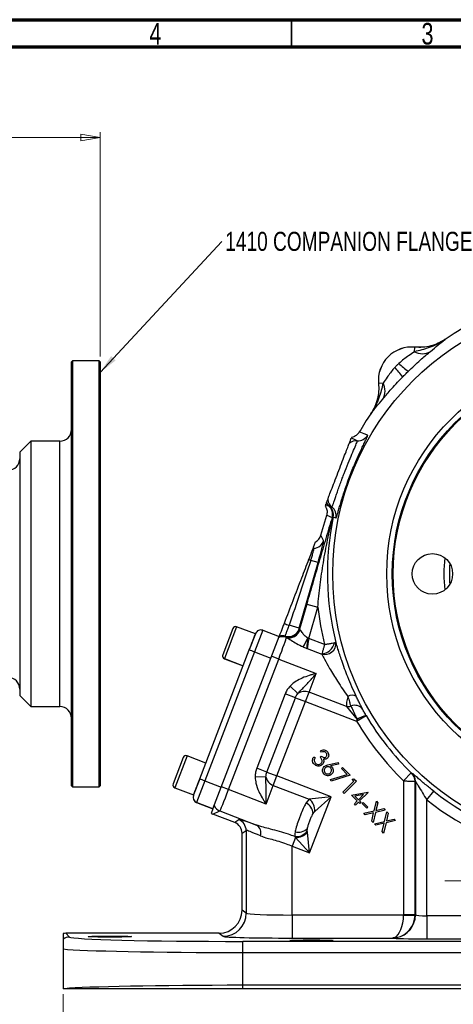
# Model space of a CAD drawing. Header units: inches. Extents: x 0.6 to 16.3, y 0.2 to 11.5.
# Tile 8 of 9: x 8.5 to 11.6, y 4.4 to 11.5. Entities that reach past the tile are written whole.
import ezdxf

# ---------------------------------------------------------------- set-up
doc = ezdxf.new("R2010")
doc.units = ezdxf.units.IN
doc.header["$MEASUREMENT"] = 0
doc.styles.add('SLDTEXTSTYLE0', font='TXT', dxfattribs={"width": 0.75})
doc.dimstyles.new('SLDDIMSTYLE1', dxfattribs={"dimtxt": 0.137795, "dimasz": 0.14, "dimexe": 0, "dimexo": 0.0625, "dimgap": 0.034449, "dimtad": 0, "dimdec": 1, "dimlfac": 1.5, "dimrnd": 1e-09, "dimzin": 12, "dimdsep": 46, "dimtxsty": 'SLDTEXTSTYLE0', "dimblk1": 'CLOSED', "dimblk2": 'CLOSED', "dimsah": 1, "dimcen": 0.09, "dimadec": 0, "dimazin": 3, "dimtfac": 1, "dimtdec": 1, "dimtofl": 0, "dimtmove": 0, "dimatfit": 3, "dimldrblk": 'CLOSED', "dimfxl": 0, "dimfrac": 2, "dimtolj": 1, "dimtzin": 12, "dimarcsym": 0})
doc.dimstyles.new('SLDDIMSTYLE7', dxfattribs={"dimtxt": 0.18, "dimasz": 0.14, "dimexe": 0, "dimexo": 0.0625, "dimgap": 0, "dimtad": 0, "dimtih": 1, "dimtoh": 1, "dimdec": 0, "dimrnd": 1e-09, "dimzin": 0, "dimdsep": 46, "dimtxsty": 'Standard', "dimsah": 1, "dimcen": 0.09, "dimadec": 0, "dimazin": 0, "dimtfac": 0.14, "dimtdec": 0, "dimtofl": 0, "dimtmove": 0, "dimatfit": 3, "dimfxl": 0, "dimfrac": 2, "dimtolj": 1, "dimtzin": 0, "dimarcsym": 0})

# ---------------------------------------------------------------- blocks, each defined once
blk = doc.blocks.new('_Closed')
at = {"color": 0, "linetype": 'ByBlock', "lineweight": -2}
for p, q in [((-1, 0.166667), (0, 0)), ((-1, 0.166667), (-1, -0.166667)), ((0, 0), (-1, -0.166667)), ((0, 0), (-1, 0))]:
    blk.add_line(p, q, dxfattribs=at)
blk = doc.blocks.new('_D_2')
at = {"color": 7, "linetype": 'Continuous', "lineweight": 0}
for p, q in [((11.8677, 4.903), (11.8677, 3.1104)), ((8.781, 4.449), (8.781, 3.1104)), ((10.3556, 3.3482), (10.3136, 3.3482)), ((10.3136, 3.3482), (10.3136, 3.1295)), ((10.6611, 3.3482), (10.703, 3.3482)), ((10.703, 3.3482), (10.703, 3.1295)), ((8.781, 3.1498), (10.1928, 3.1498)), ((11.8677, 3.1498), (10.8238, 3.1498)), ((10.3136, 3.1295), (10.3556, 3.1295)), ((10.703, 3.1295), (10.6611, 3.1295))]:
    blk.add_line(p, q, dxfattribs=at)
at = {"color": 7, "linetype": 'Continuous', "lineweight": 18, "xscale": 0.14, "yscale": 0.14, "rotation": 180.0000000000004}
blk.add_blockref('_Closed', (8.781, 3.1498, -1.2152), dxfattribs=at)
at = {"color": 7, "linetype": 'Continuous', "lineweight": 18, "xscale": 0.14, "yscale": 0.14}
blk.add_blockref('_Closed', (11.8677, 3.1498, -1.2152), dxfattribs=at)
at = {"color": 7, "linetype": 'Continuous', "lineweight": 18, "char_height": 0.1378, "attachment_point": 1, "style": 'SLDTEXTSTYLE0'}
for s, insert in [('118', (10.3556, 3.3071)), ('4.6', (10.3811, 3.101))]:
    blk.add_mtext(s, dxfattribs=dict(at, insert=insert))
blk = doc.blocks.new('SW_CENTERMARKSYMBOL_0')
at = {"color": 0, "linetype": 'Continuous', "lineweight": 18}
for p, q in [((0, 0.1312), (0, 0.326)), ((-0.1312, 0), (-0.326, 0)), ((0, 0), (-0.0656, 0)), ((0, 0), (0, 0.0656)), ((0, 0), (0, -0.0656)), ((0, 0), (0.0656, 0)), ((0.1312, 0), (0.326, 0)), ((0, -0.1312), (0, -0.326))]:
    blk.add_line(p, q, dxfattribs=at)
blk = doc.blocks.new('_D_9')
at = {"color": 7, "linetype": 'Continuous', "lineweight": 0}
for p, q in [((6.424, 10.8423), (6.3821, 10.8423)), ((6.3821, 10.8423), (6.3821, 10.6235)), ((6.7295, 10.8423), (6.7715, 10.8423)), ((6.7715, 10.8423), (6.7715, 10.6235)), ((3.9228, 10.2999), (3.9228, 10.6832)), ((9.0481, 9.0608), (9.0481, 10.6832)), ((3.9228, 10.6438), (6.2613, 10.6438)), ((6.3821, 10.6235), (6.424, 10.6235)), ((6.7715, 10.6235), (6.7295, 10.6235)), ((9.0481, 10.6438), (6.8923, 10.6438))]:
    blk.add_line(p, q, dxfattribs=at)
at = {"color": 7, "linetype": 'Continuous', "lineweight": 18, "xscale": 0.14, "yscale": 0.14, "rotation": 180.0000000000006}
blk.add_blockref('_Closed', (3.9228, 10.6438), dxfattribs=at)
at = {"color": 7, "linetype": 'Continuous', "lineweight": 18, "xscale": 0.14, "yscale": 0.14}
blk.add_blockref('_Closed', (9.0481, 10.6438), dxfattribs=at)
at = {"color": 7, "linetype": 'Continuous', "lineweight": 18, "char_height": 0.1378, "attachment_point": 1, "style": 'SLDTEXTSTYLE0'}
for s, insert in [('195', (6.424, 10.8011)), ('7.7', (6.4495, 10.595))]:
    blk.add_mtext(s, dxfattribs=dict(at, insert=insert))
blk = doc.blocks.new('SW_NOTE_0_2')
at = {"color": 0, "linetype": 'Continuous', "lineweight": 0, "insert": (0.0238, 0.0694), "char_height": 0.137795, "attachment_point": 1, "style": 'SLDTEXTSTYLE0'}
blk.add_mtext('1410 COMPANION FLANGE', dxfattribs=at)

msp = doc.modelspace()

# ---------------------------------------------------------------- linework, layer by layer
at = {"color": 7, "linetype": 'Continuous', "lineweight": 70}
for p, q in [((0.5906, 11.4961), (16.3386, 11.4961)), ((0.7874, 11.2992), (16.1417, 11.2992))]:
    msp.add_line(p, q, dxfattribs=at)
at = {"color": 7, "linetype": 'Continuous', "lineweight": 35}
msp.add_line((10.4331, 11.2992), (10.4331, 11.4961), dxfattribs=at)
at = {"color": 7, "linetype": 'Continuous', "lineweight": 25}
for p, q in [((11.321, 9.095), (11.3241, 9.1275)), ((11.3241, 9.1277), (11.3241, 9.1275)), ((11.5437, 9.1839), (11.5436, 9.1841)), ((8.8468, 9.0281), (8.8401, 9.0214)), ((8.8401, 5.9548), (8.8401, 9.0214)), ((9.0414, 9.0281), (8.8468, 9.0281)), ((8.8468, 9.0281), (8.8468, 5.9481)), ((9.0481, 9.0214), (9.0414, 9.0281)), ((9.0414, 7.4881), (9.0414, 9.0281)), ((9.0481, 9.0214), (9.0481, 5.9548)), ((11.0617, 8.8651), (11.0615, 8.8651)), ((11.0942, 8.8682), (11.0617, 8.8651)), ((11.0051, 8.6455), (11.0053, 8.6455)), ((10.9227, 8.5144), (10.9226, 8.5144)), ((8.5468, 8.4481), (8.4668, 8.3681)), ((8.7568, 8.4481), (8.5468, 8.4481)), ((8.5468, 8.4481), (8.5468, 6.5281)), ((8.4668, 8.3681), (8.4668, 6.6081)), ((10.6793, 7.9881), (10.6758, 7.9789)), ((10.6793, 7.9881), (10.7005, 7.98)), ((10.7005, 7.98), (10.7045, 7.9792)), ((10.6453, 7.7683), (10.6865, 7.9118)), ((10.6865, 7.9118), (10.6865, 7.9119)), ((10.6865, 7.9118), (10.7259, 7.8967)), ((10.7259, 7.8967), (10.7307, 7.9005)), ((10.7307, 7.9005), (10.7339, 7.8998)), ((10.6646, 7.7298), (10.6453, 7.7683)), ((10.5902, 7.6816), (10.6046, 7.719)), ((10.5902, 7.6816), (10.5862, 7.671)), ((10.4883, 7.0951), (10.6246, 7.5703)), ((10.6246, 7.5703), (10.5721, 7.5854)), ((9.0414, 5.9481), (9.0414, 7.4881)), ((10.5419, 7.2699), (10.4896, 7.0876)), ((10.5419, 7.2699), (10.622, 7.247)), ((10.5572, 7.0213), (10.622, 7.247)), ((10.0075, 7.0937), (9.9344, 6.9033)), ((10.1708, 7.0539), (10.0351, 7.106)), ((10.1708, 7.0539), (10.1266, 6.9388)), ((10.2236, 7.08), (10.1639, 6.9245)), ((10.2236, 7.08), (10.3419, 7.0346)), ((10.4883, 7.0951), (10.4149, 7.1162)), ((10.4875, 7.0919), (10.4883, 7.0951)), ((10.4896, 7.0876), (10.4875, 7.0919)), ((10.2822, 6.8791), (10.3419, 7.0346)), ((10.3938, 7.0296), (10.3897, 7.0331)), ((10.3961, 7.0281), (10.3938, 7.0296)), ((10.549, 7.0237), (10.5572, 7.0213)), ((10.6712, 6.9776), (10.5572, 7.0213)), ((9.7682, 6.0052), (10.1266, 6.9388)), ((10.1639, 6.9245), (9.8056, 5.9909)), ((10.1639, 6.9245), (10.2822, 6.8791)), ((10.5459, 6.948), (10.6505, 6.9079)), ((9.9238, 5.9455), (10.2822, 6.8791)), ((9.9464, 6.8749), (10.0821, 6.8229)), ((9.9467, 6.8757), (10.0824, 6.8236)), ((9.9767, 5.9278), (10.3392, 6.8721)), ((10.3392, 6.8721), (10.2871, 6.8921)), ((10.3392, 6.8721), (10.6108, 6.7678)), ((10.5588, 6.6325), (10.6108, 6.7678)), ((10.478, 6.622), (10.4222, 6.6766)), ((10.5329, 6.5648), (10.5588, 6.6325)), ((10.8291, 6.5287), (10.5588, 6.6325)), ((8.4668, 6.6081), (8.5468, 6.5281)), ((10.3868, 6.6209), (10.1802, 6.0827)), ((10.2532, 6.0546), (10.4598, 6.5928)), ((10.3263, 6.0266), (10.5329, 6.5648)), ((10.4598, 6.5928), (10.3868, 6.6209)), ((10.4598, 6.5928), (10.5329, 6.5648)), ((10.5329, 6.5648), (10.9032, 6.4226)), ((8.5468, 6.5281), (8.7568, 6.5281)), ((10.8291, 6.5287), (10.9074, 6.4353)), ((10.9032, 6.4226), (10.972, 6.4634)), ((10.9074, 6.4353), (10.9032, 6.4226)), ((10.972, 6.4634), (10.9716, 6.4641)), ((10.6501, 6.1984), (10.641, 6.2075)), ((9.6491, 6.1601), (9.576, 5.9697)), ((9.8124, 6.1203), (9.6767, 6.1724)), ((10.5937, 6.1661), (10.6024, 6.1574)), ((10.6396, 6.1628), (10.6478, 6.1709)), ((10.2532, 6.0546), (10.1802, 6.0827)), ((10.2532, 6.0546), (10.3263, 6.0266)), ((10.7036, 6.1101), (10.7707, 6.1234)), ((10.7732, 6.1113), (10.713, 6.099)), ((10.7707, 6.1234), (10.7732, 6.1113)), ((10.7926, 6.0803), (10.8009, 6.0887)), ((10.8351, 6.0378), (10.7926, 6.0803)), ((10.8009, 6.0887), (10.8572, 6.0324)), ((9.7682, 6.0052), (9.724, 5.8901)), ((9.8056, 5.9909), (9.7458, 5.8353)), ((9.8056, 5.9909), (9.9238, 5.9455)), ((10.2472, 6.0207), (10.1692, 6.0176)), ((10.3003, 5.9589), (10.3263, 6.0266)), ((10.7184, 5.8761), (10.3263, 6.0266)), ((10.7153, 6), (10.8351, 6.0378)), ((10.7188, 5.989), (10.7153, 6)), ((10.8572, 6.0324), (10.7188, 5.989)), ((10.8038, 5.9085), (10.8838, 5.9885)), ((10.9012, 5.9883), (10.8126, 5.8997)), ((10.8698, 6.0024), (10.8838, 6.0058)), ((10.8838, 5.9885), (10.8698, 6.0024)), ((10.8838, 6.0058), (10.9012, 5.9883)), ((11.2427, 5.9913), (11.2985, 6.0485)), ((11.2427, 5.9913), (11.2427, 5.0231)), ((11.304, 6.0466), (11.3017, 6.0456)), ((11.326, 5.9882), (11.3283, 5.9891)), ((11.326, 5.0231), (11.326, 5.9882)), ((11.3283, 5.9891), (11.3283, 5.0214)), ((8.8401, 5.9548), (8.8468, 5.9481)), ((8.8468, 5.9481), (9.0414, 5.9481)), ((9.0414, 5.9481), (9.0481, 5.9548)), ((9.588, 5.9414), (9.7237, 5.8893)), ((9.5883, 5.9421), (9.724, 5.8901)), ((9.8641, 5.7899), (9.9238, 5.9455)), ((9.9767, 5.9278), (9.9247, 5.9478)), ((10.2483, 5.8236), (9.9767, 5.9278)), ((10.2483, 5.8236), (10.3003, 5.9589)), ((10.3003, 5.9589), (10.5597, 5.8593)), ((11.4116, 5.8536), (11.4611, 5.9164)), ((10.5597, 5.8593), (10.5385, 5.8323)), ((10.7184, 5.8761), (10.5597, 5.8593)), ((10.5625, 5.47), (10.7184, 5.8761)), ((10.5998, 5.7694), (10.7184, 5.8761)), ((10.8126, 5.8997), (10.8038, 5.9085)), ((10.865, 5.8885), (10.9847, 5.9094)), ((10.9073, 5.8462), (10.865, 5.8885)), ((10.8867, 5.8256), (10.9073, 5.8462)), ((10.9528, 5.8916), (10.8897, 5.8808)), ((10.8897, 5.8808), (10.9158, 5.8547)), ((10.9158, 5.8547), (10.9528, 5.8916)), ((10.9865, 5.9076), (10.9247, 5.8458)), ((10.9247, 5.8458), (10.9354, 5.8351)), ((10.9847, 5.9094), (10.9865, 5.9076)), ((11.0295, 5.7741), (11.0462, 5.8434)), ((11.0462, 5.8434), (11.0565, 5.833)), ((11.4116, 5.0151), (11.4116, 5.8536)), ((9.7458, 5.8353), (9.7455, 5.8345)), ((9.8638, 5.7891), (9.7455, 5.8345)), ((9.7458, 5.8353), (9.8641, 5.7899)), ((9.8641, 5.7899), (9.8512, 5.7564)), ((9.8632, 5.7506), (9.9143, 5.7734)), ((9.864, 5.7897), (9.8641, 5.7899)), ((9.9143, 5.7734), (10.1799, 5.6714)), ((10.8956, 5.8167), (10.8867, 5.8256)), ((10.9162, 5.8373), (10.8956, 5.8167)), ((10.9269, 5.8266), (10.9162, 5.8373)), ((10.9354, 5.8351), (10.9269, 5.8266)), ((10.9437, 5.8279), (10.951, 5.8353)), ((10.9768, 5.7948), (10.9437, 5.8279)), ((10.951, 5.8353), (10.9842, 5.8021)), ((10.9556, 5.7567), (11.0295, 5.7741)), ((10.9842, 5.8021), (10.9768, 5.7948)), ((11.1094, 5.7802), (11.04, 5.7636)), ((11.0565, 5.833), (11.0431, 5.7772)), ((11.0431, 5.7772), (11.0992, 5.7904)), ((11.0992, 5.7904), (11.1094, 5.7802)), ((10.021, 5.6901), (9.8632, 5.7506)), ((10.0505, 5.7103), (10.021, 5.6901)), ((10.966, 5.7463), (10.9556, 5.7567)), ((11.0263, 5.7603), (10.966, 5.7463)), ((11.0121, 5.7001), (11.0263, 5.7603)), ((11.0225, 5.6898), (11.0121, 5.7001)), ((11.04, 5.7636), (11.0225, 5.6898)), ((11.0314, 5.6809), (11.1053, 5.6983)), ((11.1053, 5.6983), (11.122, 5.7676)), ((11.1852, 5.7044), (11.1158, 5.6878)), ((11.1323, 5.7573), (11.1189, 5.7014)), ((11.1189, 5.7014), (11.175, 5.7146)), ((11.122, 5.7676), (11.1323, 5.7573)), ((11.175, 5.7146), (11.1852, 5.7044)), ((10.0744, 5.6123), (10.1039, 5.6326)), ((10.1039, 5.6326), (10.1039, 5.0336)), ((10.5457, 5.6286), (10.547, 5.6465)), ((10.5466, 5.62), (10.5457, 5.6286)), ((11.0417, 5.6705), (11.0314, 5.6809)), ((11.1021, 5.6846), (11.0417, 5.6705)), ((11.0879, 5.6243), (11.1021, 5.6846)), ((11.1158, 5.6878), (11.0983, 5.614)), ((10.0744, 5.0558), (10.0744, 5.6123)), ((10.4616, 5.5822), (10.4371, 5.5182)), ((10.4558, 5.5886), (10.4616, 5.5822)), ((10.4616, 5.5822), (10.5625, 5.47)), ((10.5625, 5.47), (10.5466, 5.62)), ((11.0983, 5.614), (11.0879, 5.6243)), ((10.4371, 5.5182), (10.5625, 5.47)), ((10.4371, 5.021), (10.4371, 5.5182)), ((10.1039, 5.0336), (10.0744, 5.0558)), ((10.4371, 5.021), (10.4371, 4.8544)), ((11.2427, 5.021), (10.4371, 5.021)), ((11.326, 5.0231), (11.2427, 5.0231)), ((11.2427, 5.021), (11.3259, 5.0189)), ((11.3283, 5.0214), (11.326, 5.0231)), ((11.4116, 5.0151), (11.4116, 4.8485)), ((11.8076, 5.0151), (11.4116, 5.0151)), ((8.781, 4.8869), (8.781, 4.8475)), ((8.8271, 4.8621), (8.8, 4.8892)), ((9.9078, 4.8892), (8.8, 4.8892)), ((9.9078, 4.8892), (9.9374, 4.867)), ((10.4371, 4.8544), (11.1626, 4.8544)), ((11.4116, 4.8485), (12.3239, 4.8485)), ((8.781, 4.7756), (8.781, 4.4884)), ((10.08, 4.7502), (10.08, 4.8301)), ((13.6489, 4.8301), (10.08, 4.8301)), ((10.08, 4.5127), (10.08, 4.7502)), ((10.08, 4.7502), (13.6489, 4.7502)), ((8.792, 4.4884), (8.781, 4.4884)), ((10.08, 4.4884), (10.08, 4.5127)), ((13.6489, 4.5127), (10.08, 4.5127)), ((13.6489, 4.4884), (10.08, 4.4884))]:
    msp.add_line(p, q, dxfattribs=at)
at = {"color": 8, "linetype": 'Continuous', "lineweight": 25}
for p, q in [((8.7568, 6.5281), (8.7568, 8.4481)), ((10.0351, 7.106), (9.9467, 6.8757)), ((9.9467, 6.8757), (9.9464, 6.8749)), ((9.6767, 6.1724), (9.5883, 5.9421)), ((9.5883, 5.9421), (9.588, 5.9414))]:
    msp.add_line(p, q, dxfattribs=at)
at = {"color": 7, "linetype": 'Continuous', "lineweight": 25, "flags": 128}
for points in [[(10.9829, 8.4909), (10.9776, 8.493), (10.9566, 8.5012), (10.9227, 8.5144)], [(10.908, 8.4514), (10.9028, 8.4534), (10.8818, 8.4615), (10.8637, 8.4685)], [(10.7049, 7.9793), (10.7101, 7.9773), (10.724, 7.972)], [(10.7339, 7.8998), (10.7392, 7.8978), (10.7532, 7.8926)]]:
    msp.add_lwpolyline(points, dxfattribs=at)
at = {"color": 7, "linetype": 'Continuous', "lineweight": 25}
for centre, radius in [((12.7011, 7.4881), 1.9707), ((12.7011, 7.4881), 1.5801), ((12.7011, 7.4881), 1.54), ((12.7011, 7.4881), 1.5333), ((11.4511, 7.4881), 0.1467)]:
    msp.add_circle(centre, radius, dxfattribs=at)
for centre, radius, start, end in [((12.7011, 7.4881), 2.0533, 55.68866, 124.31134), ((11.3011, 8.8881), 0.2407, 84.52223, 185.47777), ((11.3011, 8.8881), 0.2405, 84.51489, 185.48511), ((11.3768, 9.1953), 0.1148, 240.90304, 301.45399), ((10.9873, 8.7655), 0.2874, 30.49936, 48.25232), ((11.4237, 9.2018), 0.2874, 221.74768, 239.50064), ((10.9939, 8.8124), 0.1148, 328.54601, 29.09696), ((12.7011, 7.4881), 2.0533, 145.68866, 150.01049), ((8.7568, 8.5314), 0.0833, 270, 0), ((10.9138, 8.5312), 0.08, 265.87047, 329.75141), ((10.9023, 8.3717), 0.08, 85.86485, 131.15251), ((8.3834, 8.3214), 0.0833, 270, 0), ((10.7519, 8.0412), 0.0799, 211.39727, 229.93793), ((10.7538, 8.0425), 0.0803, 210.39756, 232.06472), ((10.754, 8.0423), 0.0799, 209.99106, 232.03919), ((10.7731, 8.0351), 0.08, 186.84749, 232.13515), ((10.649, 7.9188), 0.08, 343.98441, 49.92783), ((10.6537, 7.9185), 0.0791, 346.83627, 50.04854), ((10.6556, 7.9162), 0.08, 348.15756, 52.02966), ((10.6749, 7.9089), 0.08, 348.24859, 52.12953), ((12.7011, 7.4881), 2.0098, 168.17845, 194.3092), ((10.5876, 7.752), 0.0801, 274.94951, 343.90746), ((10.6014, 7.5924), 0.0801, 94.94489, 100.99148), ((11.3073, 9.4418), 1.9967, 247.89062, 248.39372), ((12.7011, 7.4881), 1.1667, 174.27131, 185.72869), ((12.7011, 7.4881), 2.0931, 186.61581, 194.11826), ((16.6836, 23.435), 17.4814, 248.85874, 248.98634), ((10.0274, 7.0861), 0.0213, 69, 159), ((10.2093, 7.0427), 0.04, 69, 159), ((10.4105, 7.1141), 0.0801, 253.46031, 343.90766), ((10.4127, 7.1098), 0.0801, 253.35459, 343.90768), ((10.4166, 7.1058), 0.0795, 253.39139, 344.20139), ((10.3676, 6.953), 0.0803, 69.18139, 110.51555), ((10.3676, 6.9539), 0.0801, 70.85707, 110.3491), ((10.3668, 6.9564), 0.0801, 73.34254, 108.86771), ((10.3649, 6.9606), 0.08, 73.44764, 105.91912), ((10.1265, 7.2046), 0.4596, 327.9309, 336.82233), ((10.6354, 7.0179), 0.111, 277.81046, 345.46101), ((10.6713, 6.9869), 0.0824, 255.95677, 3.12689), ((0.4047, -18.4713), 27.2064, 68.97894, 69.06318), ((9.954, 6.8949), 0.0213, 159, 249), ((9.9543, 6.8956), 0.0213, 159, 249), ((8.3834, 6.6548), 0.0833, 0, 90), ((10.5275, 6.5569), 0.0818, 67.49934, 127.23491), ((10.8725, 6.5491), 0.0619, 63.96451, 121.27064), ((8.7568, 6.4448), 0.0833, 0, 90), ((10.8383, 6.6055), 0.0773, 263.22283, 287.84233), ((10.8901, 6.4676), 0.0702, 36.84227, 113.61876), ((12.7011, 7.4881), 2.0898, 210.65257, 225.74565), ((11.0153, 6.2808), 0.1884, 103.39765, 124.93181), ((12.7011, 7.4881), 2.0099, 210.65257, 225.74565), ((9.6691, 6.1525), 0.0213, 69, 159), ((0.0463, -19.4049), 27.2064, 68.97894, 69.06318), ((10.3276, 6.036), 0.0818, 190.76509, 250.50066), ((11.2459, 5.9881), 0.0801, 0.03058, 45.83945), ((11.2482, 5.9891), 0.0801, 0.0306, 45.86612), ((9.5957, 5.9613), 0.0213, 159, 249), ((9.596, 5.9621), 0.0213, 159, 249), ((12.7011, 7.4881), 2.002, 231.72847, 259.56328), ((9.7598, 5.8718), 0.04, 159, 249), ((9.7601, 5.8726), 0.04, 159, 249), ((10.5027, 5.78), 0.0977, 353.75158, 54.24842), ((12.7011, 7.4881), 2.0819, 231.72847, 259.56328), ((9.9431, 5.8481), 0.08, 207.59422, 248.92282), ((10.4902, 5.7458), 0.099, 5.52242, 60.84324), ((10.0205, 5.6325), 0.0834, 0.05219, 68.94781), ((10.1427, 5.6145), 0.068, 342.18161, 56.84741), ((10.4665, 5.6857), 0.0977, 263.75555, 324.25866), ((10.4801, 5.7195), 0.099, 257.15676, 312.47758), ((10.4654, 5.6881), 0.106, 267.95385, 320.04615), ((9.9372, 5.0338), 0.1668, 270.06892, 359.94636), ((11.1615, 5.0216), 0.1668, 280.53106, 359.94329), ((11.1593, 5.0232), 0.1667, 358.52616, 359.97382), ((8.8271, 4.7821), 0.08, 90.04245, 125.20579), ((11.1855, 4.901), 0.0439, 258.63391, 278.46993)]:
    msp.add_arc(centre, radius, start, end, dxfattribs=at)
at = {"color": 8, "linetype": 'Continuous', "lineweight": 25}
msp.add_arc((12.7011, 7.4881), 1.1267, 176.16716, 183.83284, dxfattribs=at)
at = {"color": 7, "linetype": 'Continuous', "lineweight": 25}
for centre, major_axis, ratio, start_param, end_param in [((10.5684, 7.7905), (-0.0357, 0.0717), 0.998667, 3.147221, 3.969959), ((10.6192, 7.5724), (0.0452, 0.1576), 0.034788, 4.709342, 6.245231), ((11.0946, 6.7351), (-1.0825, 2.2951), 0.022792, 1.13498, 1.139468), ((10.3713, 6.9771), (0.5813, 1.737), 0.001529, 1.213571, 1.491176), ((10.5658, 7.0511), (0.0761, -0.0368), 0.066735, 3.187995, 3.47672), ((10.3364, 6.8732), (0.0597, 0.1556), 0.018159, 4.712389, 6.194904), ((10.5003, 6.934), (-1.0825, 2.2951), 0.022792, 1.515002, 1.51685), ((10.5627, 7.0192), (0.0162, 0.083), 0.068016, 1.558839, 2.613717), ((9.9739, 5.9289), (0.0597, 0.1556), 0.018159, 3.176499, 4.712389), ((9.892, 5.8253), (-0.0732, -0.0326), 0.998783, 0.618044, 0.784789), ((10.4669, 5.5499), (0.4166, -0.1601), 0.032596, 2.343173, 3.119213), ((9.991, 5.6122), (-0.0687, -0.0472), 0.999103, 2.539873, 3.743313), ((10.4371, 5.4722), (0.3333, -0.1602), 0.037993, 2.348907, 3.124947), ((9.9076, 5.0559), (0.1335, -0.1001), 0.999049, 5.356262, 6.926144), ((10.4371, 5.0341), (0.3333, 0), 0.039279, 3.176499, 4.712389), ((11.1622, 5.021), (0.0027, 0.1667), 0.482584, 3.35844, 4.720341), ((11.1622, 5.021), (0.0543, 0.1579), 0.978221, 3.662517, 5.024418), ((11.1593, 5.0232), (0.0667, -0.05), 0.999049, 0.617693, 0.642959), ((11.4116, 5.0216), (0.0833, 0), 0.078558, 3.176499, 4.712389), ((8.8, 4.8092), (0.0566, -0.0566), 0.999315, 2.356537, 2.595912), ((10.08, 4.863), (1.2533, 0), 0.026186, 3.167773, 4.712389), ((10.4371, 4.8675), (0.5, 0), 0.026186, 3.176499, 4.712389), ((11.4116, 4.855), (0.25, 0), 0.026186, 3.235062, 4.712389), ((10.08, 4.783), (1.3333, 0), 0.024615, 3.369097, 4.712389), ((10.08, 4.4799), (1.3333, 0), 0.024615, 1.570796, 2.880021)]:
    msp.add_ellipse(centre, major_axis=major_axis, ratio=ratio, start_param=start_param, end_param=end_param, dxfattribs=at)
for centre in [(9.1177, 4.8652), (10.5764, 4.8368)]:
    msp.add_ellipse(centre, major_axis=(0.1562, 0), ratio=0.026186, dxfattribs=at)
for points, knots in [([(11.5437, 9.1839), (11.5435, 9.1838), (11.5251, 9.1709), (11.4873, 9.1485), (11.4129, 9.1168), (11.3567, 9.1035), (11.321, 9.095)], [0, 0, 0, 0, 0.00233, 0.278135, 0.541057, 1, 1, 1, 1]), ([(11.5436, 9.1841), (11.5274, 9.1742), (11.4945, 9.154), (11.4397, 9.1354), (11.3822, 9.1251), (11.3436, 9.1268), (11.3241, 9.1277)], [0, 0, 0, 0, 0.246215, 0.500001, 0.746214, 1, 1, 1, 1]), ([(11.5437, 9.1839), (11.5428, 9.1833), (11.5266, 9.1723), (11.4927, 9.1536), (11.4393, 9.135), (11.3822, 9.1249), (11.3436, 9.1266), (11.3241, 9.1275)], [0, 0, 0, 0, 0.014322, 0.253699, 0.500028, 0.74622, 1, 1, 1, 1]), ([(11.4367, 9.0974), (11.4559, 9.1134), (11.4849, 9.1377), (11.5186, 9.1644), (11.5352, 9.1774), (11.5436, 9.1839), (11.5437, 9.1839)], [0, 0, 0, 0, 0.493398, 0.7450289, 0.9974526, 1, 1, 1, 1]), ([(11.321, 9.095), (11.3072, 9.0856), (11.2833, 9.0691), (11.2434, 9.0401), (11.2208, 9.0205), (11.2093, 9.0105)], [0, 0, 0, 0, 0.398876, 0.694912, 1, 1, 1, 1]), ([(11.2778, 8.9542), (11.281, 8.9572), (11.2984, 8.9742), (11.3309, 9.0048), (11.3713, 9.0412), (11.4076, 9.0727), (11.4269, 9.0891), (11.4367, 9.0974)], [0, 0, 0, 0, 0.054789, 0.306864, 0.566571, 0.779999, 1, 1, 1, 1]), ([(11.1787, 8.9799), (11.1767, 8.9776), (11.1656, 8.9654), (11.1467, 8.9423), (11.1194, 8.9051), (11.1036, 8.882), (11.0942, 8.8682)], [0, 0, 0, 0, 0.061603, 0.328469, 0.601193, 1, 1, 1, 1]), ([(11.0918, 8.7525), (11.0998, 8.762), (11.1161, 8.7812), (11.1485, 8.8184), (11.188, 8.8624), (11.2191, 8.8948), (11.235, 8.9113)], [0, 0, 0, 0, 0.21336, 0.43352, 0.711269, 1, 1, 1, 1]), ([(11.0615, 8.8651), (11.0624, 8.8461), (11.0642, 8.8076), (11.0541, 8.7506), (11.0354, 8.6952), (11.0153, 8.6623), (11.0051, 8.6455)], [0, 0, 0, 0, 0.246215, 0.500001, 0.746214, 1, 1, 1, 1]), ([(11.0942, 8.8682), (11.0857, 8.8325), (11.0724, 8.7763), (11.0407, 8.7019), (11.0183, 8.6641), (11.0054, 8.6456), (11.0053, 8.6455)], [0, 0, 0, 0, 0.4589434, 0.7218646, 0.9976696, 1, 1, 1, 1]), ([(11.0617, 8.8651), (11.0626, 8.8466), (11.0644, 8.8092), (11.0549, 8.7527), (11.0364, 8.6967), (11.0158, 8.6627), (11.0053, 8.6455)], [0, 0, 0, 0, 0.239385, 0.485722, 0.738731, 1, 1, 1, 1]), ([(11.0053, 8.6455), (11.0053, 8.6456), (11.0117, 8.6539), (11.0247, 8.6706), (11.0515, 8.7043), (11.0757, 8.7333), (11.0918, 8.7525)], [0, 0, 0, 0, 0.002547, 0.254971, 0.506602, 1, 1, 1, 1]), ([(10.7532, 7.8926), (10.7537, 7.8928), (10.755, 7.8935), (10.7588, 7.903), (10.7647, 7.9216), (10.7726, 7.9485), (10.7825, 7.9824), (10.7945, 8.0223), (10.8085, 8.0668), (10.8246, 8.1148), (10.8424, 8.1647), (10.8616, 8.2153), (10.8818, 8.2652), (10.9022, 8.3126), (10.922, 8.3566), (10.9403, 8.3955), (10.9562, 8.4288), (10.9691, 8.4555), (10.9782, 8.4752), (10.9834, 8.4879), (10.9831, 8.4899), (10.9829, 8.4909)], [0, 0, 0, 0, 0.038378, 0.09291, 0.147439, 0.201566, 0.255685, 0.308751, 0.361806, 0.414177, 0.466541, 0.51909, 0.571642, 0.624715, 0.677797, 0.731116, 0.784444, 0.838115, 0.891791, 0.945895, 1, 1, 1, 1]), ([(10.9226, 8.5144), (10.9174, 8.5071), (10.9069, 8.4925), (10.886, 8.48), (10.8718, 8.4768), (10.8664, 8.4755)], [0, 0, 0, 0, 0.381475, 0.762946, 1, 1, 1, 1]), ([(10.6937, 8.0256), (10.6952, 8.0295), (10.6982, 8.0373), (10.7138, 8.0781), (10.7355, 8.1345), (10.7612, 8.2014), (10.7876, 8.2702), (10.812, 8.3338), (10.832, 8.3858), (10.8457, 8.4217), (10.8484, 8.4285), (10.8497, 8.4319)], [0, 0, 0, 0, 0.11604, 0.231742, 0.345909, 0.4574, 0.56622, 0.674467, 0.78353, 0.895363, 1, 1, 1, 1]), ([(10.724, 7.972), (10.7241, 7.972), (10.7247, 7.9719), (10.7267, 7.975), (10.7315, 7.9869), (10.7384, 8.0063), (10.7472, 8.0322), (10.758, 8.0638), (10.7703, 8.0997), (10.7842, 8.1387), (10.7981, 8.1769), (10.8172, 8.2274), (10.8418, 8.2892), (10.8703, 8.357), (10.8936, 8.4111), (10.9077, 8.4449), (10.908, 8.4494), (10.908, 8.4514)], [0, 0, 0, 0, 0.006163, 0.0633756, 0.1205876, 0.1773996, 0.2342101, 0.290651, 0.3470848, 0.4016096, 0.4561279, 0.5007223, 0.6010939, 0.700302, 0.8027403, 0.9112319, 1, 1, 1, 1]), ([(10.8497, 8.4319), (10.8508, 8.4348), (10.8564, 8.4494), (10.8608, 8.4608), (10.8628, 8.4661), (10.8637, 8.4685)], [0, 0, 0, 0, 0.118179, 0.590932, 1, 1, 1, 1]), ([(10.6758, 7.9789), (10.6785, 7.9742), (10.6858, 7.9619), (10.6913, 7.9385), (10.6881, 7.9207), (10.6865, 7.9119)], [0, 0, 0, 0, 0.230653, 0.615325, 1, 1, 1, 1]), ([(10.6793, 7.9881), (10.6796, 7.9887), (10.6802, 7.9904), (10.6813, 7.9934), (10.6821, 7.9952)], [0, 0, 0, 0, 0.376405, 1, 1, 1, 1]), ([(10.6848, 8.0024), (10.6853, 8.0038), (10.6874, 8.0091), (10.691, 8.0186), (10.6937, 8.0256)], [0, 0, 0, 0, 0.273641, 1, 1, 1, 1]), ([(10.7045, 7.9792), (10.7046, 7.9792), (10.7047, 7.9793), (10.7048, 7.9793), (10.7049, 7.9793)], [0, 0, 0, 0, 0.4790001, 1, 1, 1, 1]), ([(10.7259, 7.8967), (10.7108, 7.846), (10.6806, 7.7445), (10.6349, 7.5896), (10.5885, 7.4315), (10.5575, 7.3239), (10.5419, 7.2699)], [0, 0, 0, 0, 0.247523, 0.495355, 0.746644, 1, 1, 1, 1]), ([(10.622, 7.247), (10.6273, 7.3008), (10.6381, 7.4088), (10.6619, 7.5717), (10.6916, 7.7361), (10.7177, 7.8457), (10.7307, 7.9005)], [0, 0, 0, 0, 0.243652, 0.488293, 0.743873, 1, 1, 1, 1]), ([(10.5862, 7.671), (10.5857, 7.6697), (10.5846, 7.667), (10.5791, 7.6527), (10.5713, 7.6324), (10.5631, 7.6108), (10.5578, 7.597), (10.5558, 7.5919)], [0, 0, 0, 0, 0.2156878, 0.4316876, 0.6495951, 0.8692818, 1, 1, 1, 1]), ([(10.5721, 7.5854), (10.5738, 7.5912), (10.5782, 7.6065), (10.5842, 7.6277), (10.5896, 7.6482), (10.5934, 7.6638), (10.5947, 7.6709), (10.5946, 7.672), (10.5945, 7.6722)], [0, 0, 0, 0, 0.133792, 0.349993, 0.507743, 0.714732, 0.929626, 1, 1, 1, 1]), ([(10.5558, 7.5919), (10.5386, 7.5472), (10.4795, 7.3933), (10.4205, 7.2394), (10.3785, 7.1302)], [0, 0, 0, 0, 0.290666, 1, 1, 1, 1]), ([(10.3785, 7.1302), (10.3746, 7.1198), (10.3666, 7.099), (10.356, 7.0713), (10.3479, 7.0503), (10.3439, 7.0398), (10.3432, 7.0381), (10.343, 7.0375)], [0, 0, 0, 0, 0.222174, 0.444339, 0.666786, 0.889725, 1, 1, 1, 1]), ([(10.1266, 6.9388), (10.1323, 6.9537), (10.1411, 6.9766), (10.1516, 7.0041), (10.1589, 7.023), (10.1648, 7.0383), (10.1704, 7.053), (10.1713, 7.0555), (10.1719, 7.057)], [0, 0, 0, 0, 0.239457, 0.368361, 0.5, 0.631639, 0.760543, 1, 1, 1, 1]), ([(10.3878, 7.0373), (10.3878, 7.038), (10.3878, 7.0396), (10.3905, 7.0485), (10.3955, 7.0634), (10.4024, 7.0828), (10.4097, 7.1025), (10.4139, 7.1137), (10.4149, 7.1162)], [0, 0, 0, 0, 0.143666, 0.362557, 0.499576, 0.718483, 0.937389, 1, 1, 1, 1]), ([(10.549, 7.0237), (10.5411, 7.0298), (10.5251, 7.0422), (10.5102, 7.0627), (10.5011, 7.0753), (10.496, 7.0816), (10.4941, 7.0832), (10.4931, 7.0841)], [0, 0, 0, 0, 0.287489, 0.585556, 0.818707, 0.895758, 1, 1, 1, 1]), ([(10.3961, 7.0281), (10.397, 7.0276), (10.4057, 7.0227), (10.4287, 7.0078), (10.4684, 6.983), (10.4997, 6.9682), (10.516, 6.9606)], [0, 0, 0, 0, 0.032981, 0.337416, 0.655229, 1, 1, 1, 1]), ([(10.5459, 6.948), (10.5459, 6.9481), (10.5459, 6.9483), (10.5457, 6.9501), (10.5455, 6.9539), (10.5455, 6.9648), (10.5466, 6.985), (10.5483, 7.008), (10.5489, 7.021), (10.549, 7.0237)], [0, 0, 0, 0, 0.004059, 0.014675, 0.106497, 0.221319, 0.565606, 0.911316, 1, 1, 1, 1]), ([(10.6712, 6.9776), (10.6713, 6.9776), (10.6741, 6.978), (10.6796, 6.979), (10.6883, 6.9805), (10.7032, 6.9831), (10.7163, 6.9853), (10.7316, 6.988), (10.7378, 6.9891), (10.7429, 6.99)], [0, 0, 0, 0, 0.0034307, 0.0967742, 0.1892353, 0.3091438, 0.6284186, 0.6935829, 1, 1, 1, 1]), ([(10.7536, 6.9914), (10.7521, 6.9913), (10.7503, 6.9913), (10.744, 6.9902), (10.7429, 6.99)], [0, 0, 0, 0, 0.809719, 1, 1, 1, 1]), ([(10.8997, 6.6048), (10.8893, 6.6271), (10.8686, 6.6717), (10.8404, 6.739), (10.8158, 6.8028), (10.7963, 6.8576), (10.7805, 6.9053), (10.7658, 6.9517), (10.7581, 6.9767), (10.7536, 6.9914)], [0, 0, 0, 0, 0.168884, 0.337732, 0.479286, 0.620696, 0.732062, 0.843325, 1, 1, 1, 1]), ([(10.516, 6.9606), (10.5171, 6.9601), (10.5225, 6.9577), (10.5316, 6.954), (10.5403, 6.9503), (10.5448, 6.9485), (10.5457, 6.9481), (10.5459, 6.948)], [0, 0, 0, 0, 0.1131466, 0.55018, 0.9074407, 0.987255, 1, 1, 1, 1]), ([(10.6712, 6.9776), (10.6712, 6.9775), (10.6704, 6.9747), (10.6688, 6.9694), (10.6663, 6.961), (10.662, 6.9465), (10.6582, 6.9338), (10.6537, 6.9188), (10.6519, 6.9128), (10.6505, 6.9079)], [0, 0, 0, 0, 0.00343, 0.09677, 0.189228, 0.308603, 0.627922, 0.693581, 1, 1, 1, 1]), ([(10.6505, 6.9079), (10.6506, 6.9078), (10.6509, 6.9075), (10.6512, 6.9072), (10.6513, 6.9069)], [0, 0, 0, 0, 0.209807, 1, 1, 1, 1]), ([(10.6513, 6.9069), (10.6576, 6.8952), (10.6732, 6.8659), (10.7026, 6.8126), (10.7348, 6.7587), (10.7664, 6.7084), (10.8018, 6.6555), (10.8275, 6.6199), (10.8404, 6.602)], [0, 0, 0, 0, 0.141878, 0.35683, 0.501581, 0.64648, 0.823228, 1, 1, 1, 1]), ([(10.6108, 6.7678), (10.6107, 6.7678), (10.602, 6.7654), (10.5849, 6.7607), (10.5511, 6.7508), (10.5103, 6.7364), (10.4649, 6.7128), (10.4366, 6.6911), (10.4235, 6.6779), (10.4222, 6.6766)], [0, 0, 0, 0, 0.001933, 0.126805, 0.251622, 0.499636, 0.737052, 0.973799, 1, 1, 1, 1]), ([(10.478, 6.622), (10.4788, 6.623), (10.496, 6.6441), (10.5329, 6.679), (10.5768, 6.7279), (10.6026, 6.7583), (10.6107, 6.7677), (10.6108, 6.7678)], [0, 0, 0, 0, 0.018902, 0.426946, 0.821584, 0.997921, 1, 1, 1, 1]), ([(10.4222, 6.6766), (10.4207, 6.675), (10.4071, 6.6607), (10.395, 6.6416), (10.3876, 6.6231), (10.3868, 6.6209)], [0, 0, 0, 0, 0.096771, 0.892035, 1, 1, 1, 1]), ([(10.4598, 6.5928), (10.4603, 6.5941), (10.4641, 6.6037), (10.4703, 6.6138), (10.4773, 6.6212), (10.478, 6.622)], [0, 0, 0, 0, 0.112705, 0.906271, 1, 1, 1, 1]), ([(10.8404, 6.602), (10.8402, 6.6013), (10.8355, 6.5862), (10.8278, 6.5584), (10.8287, 6.5385), (10.8291, 6.5287)], [0, 0, 0, 0, 0.023642, 0.518923, 1, 1, 1, 1]), ([(10.8404, 6.602), (10.844, 6.5884), (10.8506, 6.5638), (10.8569, 6.5429), (10.8611, 6.5338), (10.8619, 6.5319)], [0, 0, 0, 0, 0.498998, 0.899108, 1, 1, 1, 1]), ([(10.9462, 6.5097), (10.9451, 6.5119), (10.9393, 6.5235), (10.9291, 6.5441), (10.9143, 6.5742), (10.9046, 6.5945), (10.8997, 6.6048)], [0, 0, 0, 0, 0.0865946, 0.4636279, 0.7274973, 1, 1, 1, 1]), ([(10.8619, 6.5319), (10.8653, 6.5245), (10.8739, 6.5053), (10.8904, 6.4704), (10.9027, 6.4449), (10.9074, 6.4353)], [0, 0, 0, 0, 0.281747, 0.729864, 1, 1, 1, 1]), ([(10.9716, 6.4641), (10.9713, 6.4646), (10.9695, 6.4676), (10.9623, 6.48), (10.954, 6.4949), (10.9478, 6.5066), (10.9464, 6.5093), (10.9462, 6.5097)], [0, 0, 0, 0, 0.033201, 0.184022, 0.765509, 0.963391, 1, 1, 1, 1]), ([(10.641, 6.2075), (10.6454, 6.2099), (10.6541, 6.2146), (10.6683, 6.2155), (10.6808, 6.2119), (10.6868, 6.2068), (10.6898, 6.2043)], [0, 0, 0, 0, 0.280367, 0.559802, 0.779809, 1, 1, 1, 1]), ([(10.6811, 6.1957), (10.6787, 6.1977), (10.6738, 6.2017), (10.6622, 6.2033), (10.6547, 6.2003), (10.6501, 6.1984)], [0, 0, 0, 0, 0.280108, 0.5597, 1, 1, 1, 1]), ([(10.6832, 6.1652), (10.6851, 6.1677), (10.6889, 6.1729), (10.6888, 6.1822), (10.6861, 6.19), (10.6828, 6.1938), (10.6811, 6.1957)], [0, 0, 0, 0, 0.278749, 0.558588, 0.779116, 1, 1, 1, 1]), ([(10.6898, 6.2043), (10.6929, 6.2003), (10.6992, 6.1924), (10.702, 6.1783), (10.6997, 6.1653), (10.6948, 6.159), (10.6924, 6.1559)], [0, 0, 0, 0, 0.279978, 0.559774, 0.780047, 1, 1, 1, 1]), ([(10.5968, 6.111), (10.5932, 6.1154), (10.5858, 6.1241), (10.5832, 6.1404), (10.5867, 6.1547), (10.5914, 6.1623), (10.5937, 6.1661)], [0, 0, 0, 0, 0.279839, 0.558922, 0.779224, 1, 1, 1, 1]), ([(10.6024, 6.1574), (10.6005, 6.154), (10.5973, 6.1481), (10.5967, 6.1413), (10.5965, 6.1383)], [0, 0, 0, 0, 0.560712, 1, 1, 1, 1]), ([(10.5965, 6.1383), (10.5972, 6.1343), (10.5986, 6.1272), (10.6034, 6.1218), (10.6056, 6.1195)], [0, 0, 0, 0, 0.558676, 1, 1, 1, 1]), ([(10.6463, 6.1175), (10.6483, 6.12), (10.6523, 6.125), (10.6542, 6.1347), (10.652, 6.1488), (10.6447, 6.157), (10.6396, 6.1628)], [0, 0, 0, 0, 0.1866723, 0.3735058, 0.5602504, 1, 1, 1, 1]), ([(10.6478, 6.1709), (10.6506, 6.1685), (10.6562, 6.1636), (10.666, 6.1597), (10.6761, 6.1598), (10.6808, 6.1634), (10.6832, 6.1652)], [0, 0, 0, 0, 0.280953, 0.561433, 0.7808, 1, 1, 1, 1]), ([(10.6657, 6.131), (10.6649, 6.1265), (10.6634, 6.1184), (10.6581, 6.1122), (10.6557, 6.1095)], [0, 0, 0, 0, 0.559504, 1, 1, 1, 1]), ([(10.6924, 6.1559), (10.6901, 6.1539), (10.6855, 6.1501), (10.675, 6.147), (10.6675, 6.1483), (10.6628, 6.1491)], [0, 0, 0, 0, 0.280348, 0.560451, 1, 1, 1, 1]), ([(10.6628, 6.1491), (10.664, 6.1458), (10.6661, 6.14), (10.6658, 6.1338), (10.6657, 6.131)], [0, 0, 0, 0, 0.559801, 1, 1, 1, 1]), ([(10.1802, 6.0827), (10.177, 6.0734), (10.1699, 6.0524), (10.1695, 6.0301), (10.1692, 6.0176)], [0, 0, 0, 0, 0.438478, 1, 1, 1, 1]), ([(10.2472, 6.0207), (10.2474, 6.0271), (10.2477, 6.0387), (10.2515, 6.0497), (10.2532, 6.0546)], [0, 0, 0, 0, 0.549886, 1, 1, 1, 1]), ([(10.6557, 6.1095), (10.6508, 6.1058), (10.6409, 6.0983), (10.6232, 6.0968), (10.6079, 6.1015), (10.6005, 6.1078), (10.5968, 6.111)], [0, 0, 0, 0, 0.279417, 0.55893, 0.779311, 1, 1, 1, 1]), ([(10.6056, 6.1195), (10.6088, 6.1167), (10.6154, 6.1111), (10.6274, 6.1091), (10.6384, 6.1111), (10.6436, 6.1154), (10.6463, 6.1175)], [0, 0, 0, 0, 0.280313, 0.559638, 0.779898, 1, 1, 1, 1]), ([(10.6675, 6.0403), (10.664, 6.0448), (10.657, 6.0537), (10.6553, 6.0699), (10.6593, 6.0841), (10.6649, 6.0909), (10.6677, 6.0943)], [0, 0, 0, 0, 0.279715, 0.559076, 0.779551, 1, 1, 1, 1]), ([(10.6677, 6.0943), (10.6738, 6.0987), (10.6847, 6.1064), (10.6978, 6.109), (10.7036, 6.1101)], [0, 0, 0, 0, 0.558238, 1, 1, 1, 1]), ([(10.6765, 6.0858), (10.674, 6.0828), (10.6692, 6.0766), (10.6682, 6.0655), (10.6706, 6.0556), (10.6745, 6.051), (10.6765, 6.0486)], [0, 0, 0, 0, 0.279559, 0.559347, 0.779602, 1, 1, 1, 1]), ([(10.7138, 6.0859), (10.7107, 6.0883), (10.7045, 6.0932), (10.6934, 6.0941), (10.6835, 6.0918), (10.6788, 6.0878), (10.6765, 6.0858)], [0, 0, 0, 0, 0.279559, 0.559349, 0.779582, 1, 1, 1, 1]), ([(10.713, 6.099), (10.7151, 6.0978), (10.719, 6.0958), (10.7222, 6.0928), (10.7236, 6.0916)], [0, 0, 0, 0, 0.560059, 1, 1, 1, 1]), ([(10.7137, 6.0486), (10.7161, 6.0517), (10.721, 6.0578), (10.722, 6.069), (10.7197, 6.0788), (10.7157, 6.0835), (10.7138, 6.0859)], [0, 0, 0, 0, 0.279563, 0.559339, 0.779585, 1, 1, 1, 1]), ([(10.7236, 6.0916), (10.727, 6.0873), (10.7337, 6.0787), (10.7346, 6.0631), (10.7308, 6.0496), (10.7253, 6.0431), (10.7225, 6.0399)], [0, 0, 0, 0, 0.279373, 0.559056, 0.779422, 1, 1, 1, 1]), ([(9.7228, 5.8869), (9.7234, 5.8885), (9.7243, 5.891), (9.73, 5.9057), (9.7359, 5.921), (9.7431, 5.9399), (9.7537, 5.9675), (9.7625, 5.9904), (9.7682, 6.0052)], [0, 0, 0, 0, 0.239457, 0.368361, 0.5, 0.631639, 0.760543, 1, 1, 1, 1]), ([(10.1692, 6.0176), (10.1707, 6.0031), (10.1742, 5.9678), (10.193, 5.9177), (10.2154, 5.8762), (10.2338, 5.8462), (10.2434, 5.8312), (10.2482, 5.8237), (10.2483, 5.8236)], [0, 0, 0, 0, 0.206019, 0.500319, 0.748356, 0.873184, 0.998067, 1, 1, 1, 1]), ([(10.2483, 5.8236), (10.2483, 5.8237), (10.2486, 5.8345), (10.2492, 5.8556), (10.2498, 5.8947), (10.2493, 5.9401), (10.2465, 5.9836), (10.247, 6.0107), (10.2472, 6.0207)], [0, 0, 0, 0, 0.002077, 0.154904, 0.303194, 0.57336, 0.842251, 1, 1, 1, 1]), ([(10.7225, 6.0399), (10.718, 6.0363), (10.7089, 6.0291), (10.6923, 6.0276), (10.6779, 6.0317), (10.671, 6.0374), (10.6675, 6.0403)], [0, 0, 0, 0, 0.279656, 0.558982, 0.779466, 1, 1, 1, 1]), ([(10.6765, 6.0486), (10.6795, 6.0462), (10.6857, 6.0413), (10.6968, 6.0404), (10.7067, 6.0427), (10.7114, 6.0466), (10.7137, 6.0486)], [0, 0, 0, 0, 0.279558, 0.559314, 0.779572, 1, 1, 1, 1]), ([(11.2427, 5.9913), (11.2521, 5.9909), (11.2649, 5.9904), (11.2855, 5.9896), (11.3029, 5.989), (11.3174, 5.9884), (11.3245, 5.9882), (11.3255, 5.9882), (11.326, 5.9882)], [0, 0, 0, 0, 0.219589, 0.299139, 0.525892, 0.715875, 0.88303, 1, 1, 1, 1]), ([(11.3017, 6.0456), (11.3017, 6.0456), (11.3016, 6.0456), (11.3013, 6.0458), (11.3008, 6.0463), (11.2998, 6.0473), (11.299, 6.048), (11.2985, 6.0485)], [0, 0, 0, 0, 0.1003479, 0.2479927, 0.4281415, 0.6640479, 1, 1, 1, 1]), ([(11.4611, 5.9164), (11.4403, 5.9331), (11.4087, 5.9584), (11.3708, 5.9905), (11.3525, 6.0063), (11.3342, 6.0222), (11.318, 6.0362), (11.3062, 6.0458), (11.3045, 6.0464), (11.304, 6.0466)], [0, 0, 0, 0, 0.281, 0.426315, 0.571417, 0.588222, 0.767187, 0.91801, 1, 1, 1, 1]), ([(11.3283, 5.9891), (11.3286, 5.9889), (11.3294, 5.9884), (11.3327, 5.9831), (11.3389, 5.9729), (11.3529, 5.949), (11.3784, 5.9058), (11.4006, 5.8708), (11.4116, 5.8536)], [0, 0, 0, 0, 0.0619489, 0.1567452, 0.1850957, 0.353468, 0.6816508, 1, 1, 1, 1]), ([(10.5385, 5.8323), (10.533, 5.8225), (10.5209, 5.8007), (10.5051, 5.764), (10.4886, 5.7223), (10.4731, 5.6793), (10.4624, 5.6438), (10.4589, 5.6267), (10.4581, 5.623)], [0, 0, 0, 0, 0.171275, 0.384256, 0.500237, 0.720192, 0.938779, 1, 1, 1, 1]), ([(10.5888, 5.7553), (10.589, 5.7557), (10.5923, 5.7611), (10.5962, 5.7654), (10.5998, 5.7694)], [0, 0, 0, 0, 0.0669598, 1, 1, 1, 1]), ([(10.547, 5.6465), (10.5474, 5.6484), (10.5494, 5.6581), (10.5552, 5.6768), (10.563, 5.6981), (10.5714, 5.7194), (10.5791, 5.7378), (10.5859, 5.7501), (10.5888, 5.7553)], [0, 0, 0, 0, 0.054647, 0.26791, 0.499936, 0.623154, 0.841136, 1, 1, 1, 1]), ([(10.4558, 5.5886), (10.4405, 5.5942), (10.4038, 5.6075), (10.3445, 5.6253), (10.2835, 5.6414), (10.2277, 5.6557), (10.1959, 5.6662), (10.1799, 5.6714)], [0, 0, 0, 0, 0.161868, 0.389172, 0.619826, 0.808634, 1, 1, 1, 1]), ([(10.2074, 5.5937), (10.2197, 5.589), (10.2445, 5.5796), (10.2896, 5.5684), (10.3401, 5.5553), (10.3909, 5.539), (10.4229, 5.5246), (10.4371, 5.5182)], [0, 0, 0, 0, 0.191641, 0.387772, 0.602568, 0.823877, 1, 1, 1, 1]), ([(10.4581, 5.623), (10.458, 5.6221), (10.4556, 5.6091), (10.4557, 5.5985), (10.4558, 5.5886)], [0, 0, 0, 0, 0.062586, 1, 1, 1, 1]), ([(8.781, 4.8475), (8.781, 4.846), (8.781, 4.8431), (8.781, 4.8342), (8.781, 4.8235), (8.781, 4.8137), (8.781, 4.8041), (8.781, 4.7933), (8.781, 4.7854), (8.781, 4.7789), (8.781, 4.7761), (8.781, 4.7756)], [0, 0, 0, 0, 0.280993, 0.561694, 0.696633, 0.791001, 0.890791, 0.930743, 0.971061, 0.994448, 1, 1, 1, 1]), ([(11.1768, 4.858), (11.1747, 4.8571), (11.1713, 4.8558), (11.1674, 4.855), (11.1653, 4.8546), (11.1641, 4.8545), (11.1634, 4.8545), (11.1631, 4.8544), (11.1629, 4.8544), (11.1628, 4.8544), (11.1627, 4.8544), (11.1626, 4.8544)], [0, 0, 0, 0, 0.450286, 0.697542, 0.833751, 0.908711, 0.949906, 0.972523, 0.985664, 0.987381, 1, 1, 1, 1]), ([(11.192, 4.8576), (11.1874, 4.8568), (11.1804, 4.8555), (11.1722, 4.8548), (11.1678, 4.8546), (11.1655, 4.8545), (11.1642, 4.8544), (11.1635, 4.8544), (11.1632, 4.8544), (11.1629, 4.8544), (11.1628, 4.8544), (11.1626, 4.8544)], [0, 0, 0, 0, 0.4651747, 0.7099204, 0.8417772, 0.9134801, 0.9526312, 0.97405, 0.9855841, 0.9873087, 1, 1, 1, 1]), ([(10.08, 4.4884), (10.0265, 4.4884), (9.9229, 4.4884), (9.7712, 4.4884), (9.6267, 4.4884), (9.4878, 4.4884), (9.3566, 4.4884), (9.2345, 4.4884), (9.1231, 4.4884), (9.0244, 4.4884), (8.9389, 4.4884), (8.8735, 4.4884), (8.8245, 4.4884), (8.8028, 4.4884), (8.792, 4.4884)], [0, 0, 0, 0, 0.092005, 0.178274, 0.264818, 0.351087, 0.437327, 0.523844, 0.610082, 0.695958, 0.78211, 0.867984, 0.933992, 1, 1, 1, 1])]:
    msp.add_open_spline(points, degree=3, knots=knots, dxfattribs=at)
for points in [[(11.2093, 9.0105), (11.204, 9.0055), (11.1935, 8.9957), (11.1836, 8.9852), (11.1787, 8.9799)], [(11.235, 8.9113), (11.2421, 8.9186), (11.2562, 8.933), (11.2706, 8.9471), (11.2778, 8.9542)]]:
    msp.add_open_spline(points, degree=3, dxfattribs=at)

# ---------------------------------------------------------------- block references
at = {"color": 7, "linetype": 'Continuous', "lineweight": 0}
for name, p in [('SW_NOTE_0_2', (9.9288, 9.8925)), ('SW_CENTERMARKSYMBOL_0', (11.8677, 5.2684))]:
    msp.add_blockref(name, p, dxfattribs=at)

# ---------------------------------------------------------------- texts
at = {"color": 7, "linetype": 'Continuous', "lineweight": 0, "char_height": 0.1562, "attachment_point": 2, "style": 'SLDTEXTSTYLE0'}
for s, insert in [('4', (9.4472, 11.4728)), ('3', (11.4157, 11.4728))]:
    msp.add_mtext(s, dxfattribs=dict(at, insert=insert))

# ---------------------------------------------------------------- dimensions: what is measured, and where the dimension line sits
at = {"color": 7, "linetype": 'Continuous', "lineweight": 18}
dim = msp.add_linear_dim(base=(3.9228, 10.6438), p1=(9.0481, 9.0214), p2=(3.9228, 10.2605), angle=0, dimstyle='SLDDIMSTYLE1', dxfattribs=at)
dim.commit()
dim.dimension.update_dxf_attribs({"geometry": '_D_9', "text_midpoint": (6.5768, 10.6438), "dimtype": 160})
dim = msp.add_linear_dim(base=(11.8677, 3.1498), p1=(8.781, 4.4884), p2=(11.8677, 4.9424), dimstyle='SLDDIMSTYLE1', dxfattribs=at)
dim.commit()
dim.dimension.update_dxf_attribs({"geometry": '_D_2', "text_midpoint": (10.5083, 3.1498), "dimtype": 160})

# ---------------------------------------------------------------- leaders
at = {"color": 7, "linetype": 'Continuous', "lineweight": 0}
msp.add_leader([(9.0481, 8.9453), (9.9288, 9.8925)], dimstyle='SLDDIMSTYLE7', dxfattribs=at)

doc.saveas('drawing.dxf')
